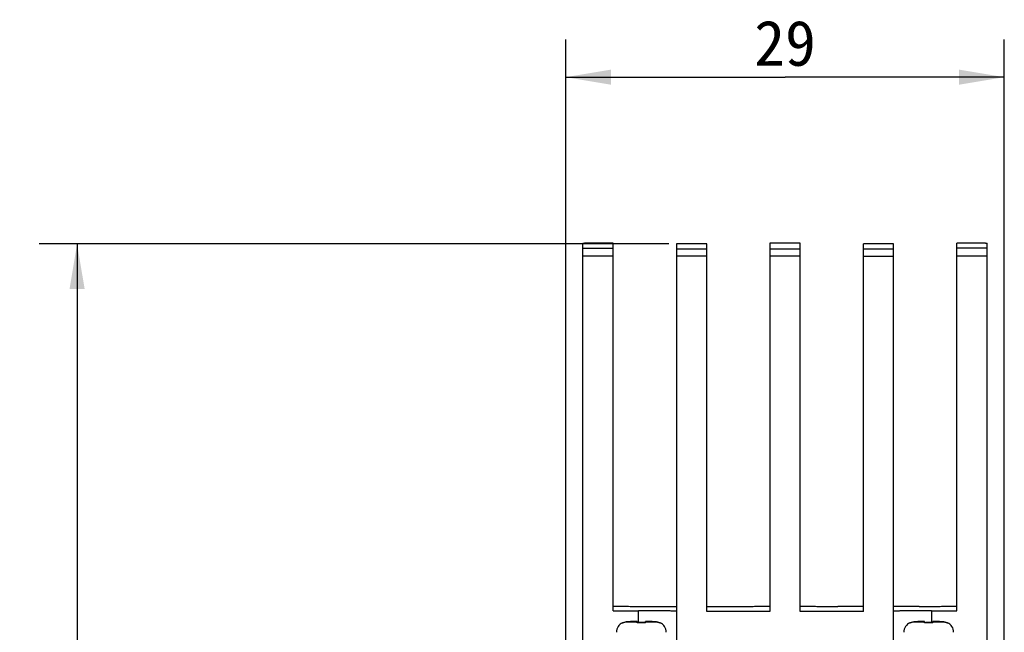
# Model space of a CAD drawing. Header units: millimetres. Extents: x 0 to 559, y 0 to 432.
# Tile 3 of 15: x 58 to 123, y 275 to 315. Entities that reach past the tile are written whole.
import ezdxf
from ezdxf.enums import TextEntityAlignment as Align

# ---------------------------------------------------------------- set-up
doc = ezdxf.new("R2010")
doc.units = ezdxf.units.MM
doc.header["$LTSCALE"] = 30.734
doc.layers.get('0').update_dxf_attribs({"linetype": 'CONTINUOUS'})
doc.layers.add('20_ALL_FEATURES', color=7, linetype='CONTINUOUS')
doc.layers.add('51__DRAFT_DIMS', color=7, linetype='CONTINUOUS')
doc.styles.get("Standard").update_dxf_attribs({"font": 'simfang.ttf'})
doc.dimstyles.new('DIMSTYLE_1', dxfattribs={"dimtxt": 3, "dimasz": 3, "dimexe": 2.5, "dimexo": 0.5, "dimgap": 0.75, "dimtad": 1, "dimdsep": 46, "dimtxsty": 'STANDARD', "dimblk": '_FILLED', "dimblk1": '_FILLED', "dimblk2": '_FILLED', "dimcen": 0.09, "dimclrt": 3, "dimazin": 2, "dimtp": 0.2, "dimtm": 0.2, "dimtfac": 1, "dimtofl": 0, "dimtmove": 0, "dimatfit": 3, "dimldrblk": '_FILLED', "dimfxl": 1, "dimtolj": 1, "dimarcsym": 0})
doc.dimstyles.new('DIMSTYLE_2', dxfattribs={"dimtxt": 3, "dimasz": 3, "dimexe": 2.5, "dimexo": 0.5, "dimgap": 0.75, "dimtad": 1, "dimdsep": 46, "dimtxsty": 'STANDARD', "dimblk": '_FILLED', "dimblk1": '_FILLED', "dimblk2": '_FILLED', "dimcen": 0.09, "dimclrt": 3, "dimazin": 2, "dimtp": 0.3, "dimtm": 0.3, "dimtfac": 1, "dimtofl": 0, "dimtmove": 0, "dimatfit": 3, "dimldrblk": '_FILLED', "dimfxl": 1, "dimtolj": 1, "dimarcsym": 0})

# ---------------------------------------------------------------- blocks, each defined once
blk = doc.blocks.new('_FILLED')
at = {"color": 0, "linetype": 'ByBlock'}
blk.add_solid([(0, 0), (-1, 0.167), (-1, -0.167)], dxfattribs=at)
blk = doc.blocks.new('*D1')
at = {"layer": '51__DRAFT_DIMS', "color": 4}
for p, q in [((93.78, 270.554), (93.78, 313.965)), ((122.78, 271.447), (122.78, 313.965)), ((93.78, 311.465), (108.28, 311.465)), ((122.78, 311.465), (108.28, 311.465))]:
    blk.add_line(p, q, dxfattribs=at)
at = {"layer": '51__DRAFT_DIMS', "color": 4, "xscale": 3, "yscale": 3, "zscale": 3, "rotation": 180}
blk.add_blockref('_FILLED', (93.78, 311.465), dxfattribs=at)
at = {"layer": '51__DRAFT_DIMS', "color": 4, "xscale": 3, "yscale": 3, "zscale": 3}
blk.add_blockref('_FILLED', (122.78, 311.465), dxfattribs=at)
at = {"layer": '51__DRAFT_DIMS', "color": 3}
blk.add_text('29', height=3, dxfattribs=at).set_placement((108.28, 312.215), align=Align.CENTER)
blk = doc.blocks.new('*D3')
at = {"layer": '51__DRAFT_DIMS', "color": 4}
for p, q in [((100.6, 300.436), (58.97, 300.436)), ((61.47, 300.436), (61.47, 257.654)), ((61.47, 214.871), (61.47, 257.654)), ((100.6, 214.871), (58.97, 214.871))]:
    blk.add_line(p, q, dxfattribs=at)
at = {"layer": '51__DRAFT_DIMS', "color": 4, "xscale": 3, "yscale": 3, "zscale": 3}
for p, rotation in [((61.47, 300.436), 90), ((61.47, 214.871), 270)]:
    blk.add_blockref('_FILLED', p, dxfattribs=dict(at, rotation=rotation))
at = {"layer": '51__DRAFT_DIMS', "color": 3}
blk.add_text('85.57', height=3, rotation=90, dxfattribs=at).set_placement((60.72, 257.654), align=Align.CENTER)

msp = doc.modelspace()

# ---------------------------------------------------------------- linework, layer by layer
at = {"layer": '20_ALL_FEATURES', "color": 7}
for p, q in [((94.92, 300.47), (95.02, 300.471)), ((94.92, 272.115), (94.92, 300.47)), ((94.92, 300.151), (96.92, 300.151)), ((96.92, 300.471), (95.02, 300.471)), ((96.92, 276.148), (96.92, 300.471)), ((101.1, 300.436), (101.1, 274.11)), ((103.1, 300.436), (101.1, 300.436)), ((103.1, 276.11), (103.1, 300.436)), ((107.28, 300.471), (107.28, 276.11)), ((109.28, 300.471), (107.28, 300.471)), ((109.28, 276.11), (109.28, 300.471)), ((113.46, 276.11), (113.46, 300.436)), ((115.46, 300.436), (113.46, 300.436)), ((115.46, 274.11), (115.46, 300.436)), ((119.64, 276.148), (119.64, 300.471)), ((121.54, 300.471), (119.64, 300.471)), ((121.64, 300.151), (119.64, 300.151)), ((121.54, 300.471), (121.64, 300.47)), ((121.64, 272.115), (121.64, 300.47)), ((94.92, 299.647), (96.92, 299.647)), ((101.1, 300.114), (103.1, 300.114)), ((103.1, 299.609), (101.1, 299.609)), ((107.28, 300.114), (109.28, 300.114)), ((109.28, 299.609), (107.28, 299.609)), ((113.46, 300.114), (115.46, 300.114)), ((113.46, 299.609), (115.46, 299.609)), ((119.64, 299.647), (121.64, 299.647)), ((96.92, 276.148), (98.6, 276.148)), ((99.42, 276.442), (101.1, 276.442)), ((103.1, 276.442), (104.78, 276.442)), ((107.28, 276.11), (103.1, 276.11)), ((113.46, 276.11), (109.28, 276.11)), ((113.46, 276.442), (111.78, 276.442)), ((117.14, 276.442), (115.46, 276.442)), ((117.96, 276.148), (119.64, 276.148)), ((97.846, 275.428), (97.869, 275.428)), ((98.31, 275.428), (97.869, 275.428)), ((97.869, 275.423), (98.31, 275.423)), ((98.31, 275.433), (98.302, 275.433)), ((98.329, 275.428), (98.31, 275.428)), ((98.51, 275.344), (98.51, 275.434)), ((99.05, 275.344), (99.05, 275.434)), ((99.24, 275.428), (99.231, 275.428)), ((99.25, 275.428), (99.24, 275.428)), ((99.691, 275.428), (99.25, 275.428)), ((99.25, 275.423), (99.691, 275.423)), ((99.713, 275.428), (99.691, 275.428)), ((116.846, 275.428), (116.869, 275.428)), ((117.31, 275.428), (116.869, 275.428)), ((116.869, 275.423), (117.31, 275.423)), ((117.31, 275.433), (117.302, 275.433)), ((117.329, 275.428), (117.31, 275.428)), ((117.51, 275.344), (117.51, 275.434)), ((118.05, 275.344), (118.05, 275.434)), ((118.24, 275.428), (118.231, 275.428)), ((118.25, 275.428), (118.24, 275.428)), ((118.691, 275.428), (118.25, 275.428)), ((118.25, 275.423), (118.691, 275.423)), ((118.713, 275.428), (118.691, 275.428)), ((97.554, 275.354), (97.551, 275.357)), ((100.008, 275.357), (100.005, 275.354)), ((116.554, 275.354), (116.551, 275.357)), ((119.008, 275.357), (119.005, 275.354))]:
    msp.add_line(p, q, dxfattribs=at)
at = {"layer": '20_ALL_FEATURES', "color": 4}
for p, q in [((98.6, 275.37), (98.6, 276.148)), ((117.96, 276.148), (117.96, 275.37)), ((98.307, 275.433), (98.31, 275.433)), ((98.31, 275.428), (98.31, 275.423)), ((99.25, 275.433), (99.252, 275.433)), ((99.25, 275.423), (99.25, 275.428)), ((117.307, 275.433), (117.31, 275.433)), ((117.31, 275.428), (117.31, 275.423)), ((118.25, 275.433), (118.252, 275.433)), ((118.25, 275.423), (118.25, 275.428))]:
    msp.add_line(p, q, dxfattribs=at)
at = {"layer": '20_ALL_FEATURES', "color": 7}
for centre, radius, start, end in [((98.732, 187.992), 87.442, 90.14577, 90.27689), ((98.476, 276.308), 0.879, 271.01417, 271.66448), ((98.843, 192.311), 83.123, 89.71764, 89.85761), ((117.732, 187.992), 87.442, 90.14577, 90.27689), ((117.476, 276.308), 0.879, 271.01417, 271.66448), ((117.843, 192.311), 83.123, 89.71764, 89.85761), ((97.83, 274.726), 0.7, 114.29715, 179.99768), ((98.777, 271.597), 3.777, 89.95765, 94.05646), ((98.778, 271.484), 3.869, 89.97178, 93.97293), ((98.783, 271.624), 3.751, 85.92889, 90.057), ((98.781, 271.459), 3.894, 86.03951, 90.01577), ((99.73, 274.726), 0.7, 0.00198, 65.70324), ((116.83, 274.726), 0.7, 114.29715, 179.99768), ((117.777, 271.597), 3.777, 89.95765, 94.05646), ((117.778, 271.484), 3.869, 89.97178, 93.97293), ((117.783, 271.624), 3.751, 85.92889, 90.057), ((117.781, 271.459), 3.894, 86.03951, 90.01577), ((118.73, 274.726), 0.7, 0.00198, 65.70324)]:
    msp.add_arc(centre, radius, start, end, dxfattribs=at)
at = {"layer": '20_ALL_FEATURES', "color": 4}
for centre, radius, start, end in [((98.716, 193.161), 82.273, 90.14344, 90.28277), ((98.828, 188.912), 86.522, 89.72065, 89.85314), ((117.716, 193.161), 82.273, 90.14344, 90.28277), ((117.828, 188.912), 86.522, 89.72065, 89.85314)]:
    msp.add_arc(centre, radius, start, end, dxfattribs=at)
at = {"layer": '20_ALL_FEATURES', "color": 7}
for points, knots in [([(96.92, 276.463), (96.92, 276.463), (96.921, 276.463), (96.923, 276.462), (96.927, 276.462), (96.932, 276.461), (96.939, 276.461), (96.951, 276.46), (96.97, 276.459), (96.997, 276.458), (97.029, 276.457), (97.068, 276.456), (97.112, 276.455), (97.162, 276.454), (97.239, 276.453), (97.348, 276.451), (97.493, 276.45), (97.658, 276.448), (97.839, 276.447), (98.035, 276.445), (98.245, 276.444), (98.466, 276.443), (98.696, 276.443), (99.015, 276.442), (99.257, 276.442), (99.42, 276.442)], [0, 0, 0, 0, 0.00037, 0.001298, 0.002817, 0.004934, 0.007647, 0.010956, 0.019356, 0.030116, 0.043211, 0.05861, 0.076275, 0.096165, 0.118232, 0.16868, 0.227131, 0.293025, 0.365727, 0.444536, 0.528694, 0.617391, 0.709772, 0.804948, 1, 1, 1, 1]), ([(101.1, 276.126), (101.1, 276.126), (101.098, 276.126), (101.096, 276.127), (101.092, 276.127), (101.087, 276.128), (101.08, 276.128), (101.068, 276.129), (101.05, 276.13), (101.023, 276.131), (100.99, 276.132), (100.952, 276.133), (100.908, 276.134), (100.858, 276.135), (100.781, 276.136), (100.672, 276.138), (100.526, 276.14), (100.362, 276.141), (100.181, 276.143), (99.984, 276.144), (99.774, 276.145), (99.553, 276.146), (99.323, 276.147), (99.004, 276.147), (98.762, 276.148), (98.6, 276.148)], [0, 0, 0, 0, 0.00037, 0.001298, 0.002817, 0.004934, 0.007647, 0.010956, 0.019356, 0.030116, 0.043211, 0.05861, 0.076275, 0.096165, 0.118232, 0.16868, 0.227131, 0.293025, 0.365727, 0.444536, 0.528694, 0.617391, 0.709772, 0.804948, 1, 1, 1, 1]), ([(104.78, 276.442), (104.942, 276.442), (105.184, 276.442), (105.503, 276.443), (105.733, 276.443), (105.954, 276.444), (106.164, 276.445), (106.361, 276.447), (106.542, 276.448), (106.706, 276.45), (106.852, 276.451), (106.961, 276.453), (107.038, 276.454), (107.088, 276.455), (107.132, 276.456), (107.17, 276.457), (107.203, 276.458), (107.23, 276.459), (107.248, 276.46), (107.26, 276.461), (107.267, 276.461), (107.272, 276.462), (107.276, 276.462), (107.278, 276.463), (107.28, 276.463), (107.28, 276.463)], [0, 0, 0, 0, 0.195052, 0.290228, 0.382609, 0.471306, 0.555464, 0.634273, 0.706975, 0.772869, 0.831321, 0.881768, 0.903835, 0.923725, 0.941391, 0.956789, 0.969884, 0.980644, 0.989044, 0.992353, 0.995066, 0.997183, 0.998702, 0.99963, 1, 1, 1, 1]), ([(109.28, 276.463), (109.28, 276.463), (109.281, 276.463), (109.283, 276.462), (109.287, 276.462), (109.292, 276.461), (109.299, 276.461), (109.311, 276.46), (109.33, 276.459), (109.357, 276.458), (109.389, 276.457), (109.428, 276.456), (109.472, 276.455), (109.522, 276.454), (109.599, 276.453), (109.708, 276.451), (109.853, 276.45), (110.018, 276.448), (110.199, 276.447), (110.395, 276.445), (110.605, 276.444), (110.826, 276.443), (111.056, 276.443), (111.375, 276.442), (111.617, 276.442), (111.78, 276.442)], [0, 0, 0, 0, 0.00037, 0.001298, 0.002817, 0.004934, 0.007647, 0.010956, 0.019356, 0.030116, 0.043211, 0.05861, 0.076275, 0.096165, 0.118232, 0.16868, 0.227131, 0.293025, 0.365727, 0.444536, 0.528694, 0.617391, 0.709772, 0.804948, 1, 1, 1, 1]), ([(117.96, 276.148), (117.797, 276.148), (117.555, 276.147), (117.236, 276.147), (117.006, 276.146), (116.785, 276.145), (116.575, 276.144), (116.379, 276.143), (116.198, 276.141), (116.033, 276.14), (115.888, 276.138), (115.779, 276.136), (115.702, 276.135), (115.652, 276.134), (115.608, 276.133), (115.569, 276.132), (115.537, 276.131), (115.51, 276.13), (115.491, 276.129), (115.479, 276.128), (115.472, 276.128), (115.467, 276.127), (115.463, 276.127), (115.461, 276.126), (115.46, 276.126), (115.46, 276.126)], [0, 0, 0, 0, 0.195052, 0.290228, 0.382609, 0.471306, 0.555464, 0.634273, 0.706975, 0.772869, 0.831321, 0.881768, 0.903835, 0.923725, 0.941391, 0.956789, 0.969884, 0.980644, 0.989044, 0.992353, 0.995066, 0.997183, 0.998702, 0.99963, 1, 1, 1, 1]), ([(117.14, 276.442), (117.302, 276.442), (117.544, 276.442), (117.863, 276.443), (118.093, 276.443), (118.314, 276.444), (118.524, 276.445), (118.721, 276.447), (118.902, 276.448), (119.066, 276.45), (119.212, 276.451), (119.321, 276.453), (119.398, 276.454), (119.448, 276.455), (119.492, 276.456), (119.53, 276.457), (119.563, 276.458), (119.59, 276.459), (119.608, 276.46), (119.62, 276.461), (119.627, 276.461), (119.632, 276.462), (119.636, 276.462), (119.638, 276.463), (119.64, 276.463), (119.64, 276.463)], [0, 0, 0, 0, 0.195052, 0.290228, 0.382609, 0.471306, 0.555464, 0.634273, 0.706975, 0.772869, 0.831321, 0.881768, 0.903835, 0.923725, 0.941391, 0.956789, 0.969884, 0.980644, 0.989044, 0.992353, 0.995066, 0.997183, 0.998702, 0.99963, 1, 1, 1, 1]), ([(97.551, 275.357), (97.597, 275.379), (97.694, 275.413), (97.795, 275.426), (97.846, 275.428)], [0, 0, 0, 0, 0.499969, 1, 1, 1, 1]), ([(97.869, 275.423), (97.814, 275.423), (97.705, 275.412), (97.6, 275.376), (97.551, 275.352)], [0, 0, 0, 0, 0.500029, 1, 1, 1, 1]), ([(98.302, 275.433), (98.22, 275.433), (98.081, 275.432), (97.941, 275.43), (97.884, 275.429)], [0, 0, 0, 0, 0.589417, 1, 1, 1, 1]), ([(98.31, 275.423), (98.323, 275.423), (98.348, 275.423), (98.385, 275.423), (98.419, 275.423), (98.445, 275.423), (98.464, 275.423), (98.475, 275.423), (98.486, 275.423), (98.494, 275.422), (98.5, 275.422), (98.504, 275.422), (98.506, 275.422), (98.507, 275.422), (98.509, 275.422), (98.509, 275.422), (98.51, 275.422), (98.51, 275.422)], [0, 0, 0, 0, 0.195062, 0.382616, 0.555475, 0.706988, 0.772884, 0.831337, 0.881784, 0.923743, 0.956808, 0.969903, 0.980663, 0.989064, 0.995086, 0.998721, 1, 1, 1, 1]), ([(98.492, 275.429), (98.47, 275.429), (98.415, 275.428), (98.361, 275.428), (98.329, 275.428)], [0, 0, 0, 0, 0.404646, 1, 1, 1, 1]), ([(98.51, 275.43), (98.51, 275.43), (98.509, 275.43), (98.509, 275.43), (98.508, 275.43), (98.507, 275.43), (98.505, 275.429), (98.503, 275.429), (98.502, 275.429)], [0, 0, 0, 0, 0.017454, 0.065083, 0.143707, 0.253386, 0.565538, 1, 1, 1, 1]), ([(99.068, 275.429), (99.064, 275.429), (99.058, 275.429), (99.052, 275.43), (99.051, 275.43), (99.05, 275.43)], [0, 0, 0, 0, 0.696197, 0.898127, 1, 1, 1, 1]), ([(99.05, 275.422), (99.05, 275.422), (99.05, 275.422), (99.05, 275.422), (99.051, 275.422), (99.052, 275.422), (99.055, 275.422), (99.057, 275.422), (99.058, 275.422)], [0, 0, 0, 0, 0.017454, 0.065083, 0.143707, 0.253386, 0.565538, 1, 1, 1, 1]), ([(99.058, 275.422), (99.067, 275.422), (99.091, 275.423), (99.155, 275.423), (99.21, 275.423), (99.25, 275.423)], [0, 0, 0, 0, 0.143967, 0.375499, 1, 1, 1, 1]), ([(99.231, 275.428), (99.198, 275.428), (99.144, 275.428), (99.09, 275.429), (99.068, 275.429)], [0, 0, 0, 0, 0.595355, 1, 1, 1, 1]), ([(99.678, 275.429), (99.62, 275.43), (99.478, 275.432), (99.336, 275.433), (99.253, 275.433)], [0, 0, 0, 0, 0.409377, 1, 1, 1, 1]), ([(99.691, 275.423), (99.745, 275.423), (99.855, 275.412), (99.959, 275.376), (100.008, 275.352)], [0, 0, 0, 0, 0.500029, 1, 1, 1, 1]), ([(100.008, 275.357), (99.962, 275.379), (99.866, 275.413), (99.764, 275.426), (99.713, 275.428)], [0, 0, 0, 0, 0.499969, 1, 1, 1, 1]), ([(116.551, 275.357), (116.597, 275.379), (116.694, 275.413), (116.795, 275.426), (116.846, 275.428)], [0, 0, 0, 0, 0.499969, 1, 1, 1, 1]), ([(116.869, 275.423), (116.814, 275.423), (116.705, 275.412), (116.6, 275.376), (116.551, 275.352)], [0, 0, 0, 0, 0.500029, 1, 1, 1, 1]), ([(117.302, 275.433), (117.22, 275.433), (117.081, 275.432), (116.941, 275.43), (116.884, 275.429)], [0, 0, 0, 0, 0.589417, 1, 1, 1, 1]), ([(117.31, 275.423), (117.323, 275.423), (117.348, 275.423), (117.385, 275.423), (117.419, 275.423), (117.445, 275.423), (117.464, 275.423), (117.475, 275.423), (117.486, 275.423), (117.494, 275.422), (117.5, 275.422), (117.504, 275.422), (117.506, 275.422), (117.507, 275.422), (117.509, 275.422), (117.509, 275.422), (117.51, 275.422), (117.51, 275.422)], [0, 0, 0, 0, 0.195062, 0.382616, 0.555475, 0.706988, 0.772884, 0.831337, 0.881784, 0.923743, 0.956808, 0.969903, 0.980663, 0.989064, 0.995086, 0.998721, 1, 1, 1, 1]), ([(117.492, 275.429), (117.47, 275.429), (117.415, 275.428), (117.361, 275.428), (117.329, 275.428)], [0, 0, 0, 0, 0.404646, 1, 1, 1, 1]), ([(117.51, 275.43), (117.51, 275.43), (117.509, 275.43), (117.509, 275.43), (117.508, 275.43), (117.507, 275.43), (117.505, 275.429), (117.503, 275.429), (117.502, 275.429)], [0, 0, 0, 0, 0.017454, 0.065083, 0.143707, 0.253386, 0.565538, 1, 1, 1, 1]), ([(118.068, 275.429), (118.064, 275.429), (118.058, 275.429), (118.052, 275.43), (118.051, 275.43), (118.05, 275.43)], [0, 0, 0, 0, 0.696197, 0.898127, 1, 1, 1, 1]), ([(118.05, 275.422), (118.05, 275.422), (118.05, 275.422), (118.05, 275.422), (118.051, 275.422), (118.052, 275.422), (118.055, 275.422), (118.057, 275.422), (118.058, 275.422)], [0, 0, 0, 0, 0.017454, 0.065083, 0.143707, 0.253386, 0.565538, 1, 1, 1, 1]), ([(118.058, 275.422), (118.067, 275.422), (118.091, 275.423), (118.155, 275.423), (118.21, 275.423), (118.25, 275.423)], [0, 0, 0, 0, 0.143967, 0.375499, 1, 1, 1, 1]), ([(118.231, 275.428), (118.198, 275.428), (118.144, 275.428), (118.09, 275.429), (118.068, 275.429)], [0, 0, 0, 0, 0.595355, 1, 1, 1, 1]), ([(118.678, 275.429), (118.62, 275.43), (118.478, 275.432), (118.336, 275.433), (118.253, 275.433)], [0, 0, 0, 0, 0.409377, 1, 1, 1, 1]), ([(118.691, 275.423), (118.745, 275.423), (118.855, 275.412), (118.959, 275.376), (119.008, 275.352)], [0, 0, 0, 0, 0.500029, 1, 1, 1, 1]), ([(119.008, 275.357), (118.962, 275.379), (118.866, 275.413), (118.764, 275.426), (118.713, 275.428)], [0, 0, 0, 0, 0.499969, 1, 1, 1, 1]), ([(97.542, 275.364), (97.541, 275.364), (97.543, 275.362), (97.544, 275.36), (97.547, 275.357), (97.55, 275.354), (97.551, 275.352)], [0, 0, 0, 0, 0.060056, 0.242181, 0.553632, 1, 1, 1, 1]), ([(97.551, 275.357), (97.55, 275.358), (97.548, 275.36), (97.545, 275.362), (97.543, 275.363), (97.542, 275.364), (97.542, 275.364)], [0, 0, 0, 0, 0.402966, 0.701432, 0.899169, 1, 1, 1, 1]), ([(100.018, 275.364), (100.017, 275.364), (100.016, 275.363), (100.015, 275.362), (100.012, 275.36), (100.01, 275.358), (100.008, 275.357)], [0, 0, 0, 0, 0.076556, 0.26499, 0.571198, 1, 1, 1, 1]), ([(100.008, 275.352), (100.01, 275.354), (100.012, 275.357), (100.016, 275.36), (100.017, 275.362), (100.018, 275.364), (100.018, 275.364)], [0, 0, 0, 0, 0.446365, 0.757815, 0.939941, 1, 1, 1, 1]), ([(116.542, 275.364), (116.541, 275.364), (116.543, 275.362), (116.544, 275.36), (116.547, 275.357), (116.55, 275.354), (116.551, 275.352)], [0, 0, 0, 0, 0.060056, 0.242181, 0.553632, 1, 1, 1, 1]), ([(116.551, 275.357), (116.55, 275.358), (116.548, 275.36), (116.545, 275.362), (116.543, 275.363), (116.542, 275.364), (116.542, 275.364)], [0, 0, 0, 0, 0.402966, 0.701432, 0.899169, 1, 1, 1, 1]), ([(119.018, 275.364), (119.017, 275.364), (119.016, 275.363), (119.015, 275.362), (119.012, 275.36), (119.01, 275.358), (119.008, 275.357)], [0, 0, 0, 0, 0.076556, 0.26499, 0.571198, 1, 1, 1, 1]), ([(119.008, 275.352), (119.01, 275.354), (119.012, 275.357), (119.016, 275.36), (119.017, 275.362), (119.018, 275.364), (119.018, 275.364)], [0, 0, 0, 0, 0.446365, 0.757815, 0.939941, 1, 1, 1, 1])]:
    msp.add_open_spline(points, degree=3, knots=knots, dxfattribs=at)
at = {"layer": '20_ALL_FEATURES', "color": 4}
for points, knots in [([(98.51, 275.418), (98.438, 275.418), (98.304, 275.419), (98.122, 275.42), (97.98, 275.421), (97.9, 275.423), (97.869, 275.423)], [0, 0, 0, 0, 0.336756, 0.626906, 0.852609, 1, 1, 1, 1]), ([(97.889, 275.429), (97.944, 275.43), (98.084, 275.432), (98.223, 275.433), (98.307, 275.433)], [0, 0, 0, 0, 0.396233, 1, 1, 1, 1]), ([(99.691, 275.423), (99.659, 275.423), (99.579, 275.421), (99.438, 275.42), (99.256, 275.419), (99.122, 275.418), (99.05, 275.418)], [0, 0, 0, 0, 0.147391, 0.373094, 0.663244, 1, 1, 1, 1]), ([(99.252, 275.433), (99.336, 275.433), (99.476, 275.432), (99.615, 275.43), (99.671, 275.429)], [0, 0, 0, 0, 0.603767, 1, 1, 1, 1]), ([(117.51, 275.418), (117.438, 275.418), (117.304, 275.419), (117.122, 275.42), (116.98, 275.421), (116.9, 275.423), (116.869, 275.423)], [0, 0, 0, 0, 0.336756, 0.626906, 0.852609, 1, 1, 1, 1]), ([(116.889, 275.429), (116.944, 275.43), (117.084, 275.432), (117.223, 275.433), (117.307, 275.433)], [0, 0, 0, 0, 0.396233, 1, 1, 1, 1]), ([(118.691, 275.423), (118.659, 275.423), (118.579, 275.421), (118.438, 275.42), (118.256, 275.419), (118.122, 275.418), (118.05, 275.418)], [0, 0, 0, 0, 0.147391, 0.373094, 0.663244, 1, 1, 1, 1]), ([(118.252, 275.433), (118.336, 275.433), (118.476, 275.432), (118.615, 275.43), (118.671, 275.429)], [0, 0, 0, 0, 0.603767, 1, 1, 1, 1])]:
    msp.add_open_spline(points, degree=3, knots=knots, dxfattribs=at)

# ---------------------------------------------------------------- dimensions: what is measured, and where the dimension line sits
at = {"layer": '51__DRAFT_DIMS', "color": 4}
dim = msp.add_linear_dim(base=(122.78, 311.465), p1=(93.78, 270.054), p2=(122.78, 270.947), dimstyle='DIMSTYLE_1', dxfattribs=at)
dim.commit()
dim.dimension.update_dxf_attribs({"geometry": '*D1', "text_midpoint": (108.242, 311.465), "dimtype": 160})
dim = msp.add_linear_dim(base=(61.4696, 214.8713), p1=(101.0997, 300.4364), p2=(101.0997, 214.8713), angle=270, dimstyle='DIMSTYLE_2', dxfattribs=at)
dim.commit()
dim.dimension.update_dxf_attribs({"geometry": '*D3', "text_midpoint": (61.4696, 257.5835), "dimtype": 160})

doc.saveas('drawing.dxf')
